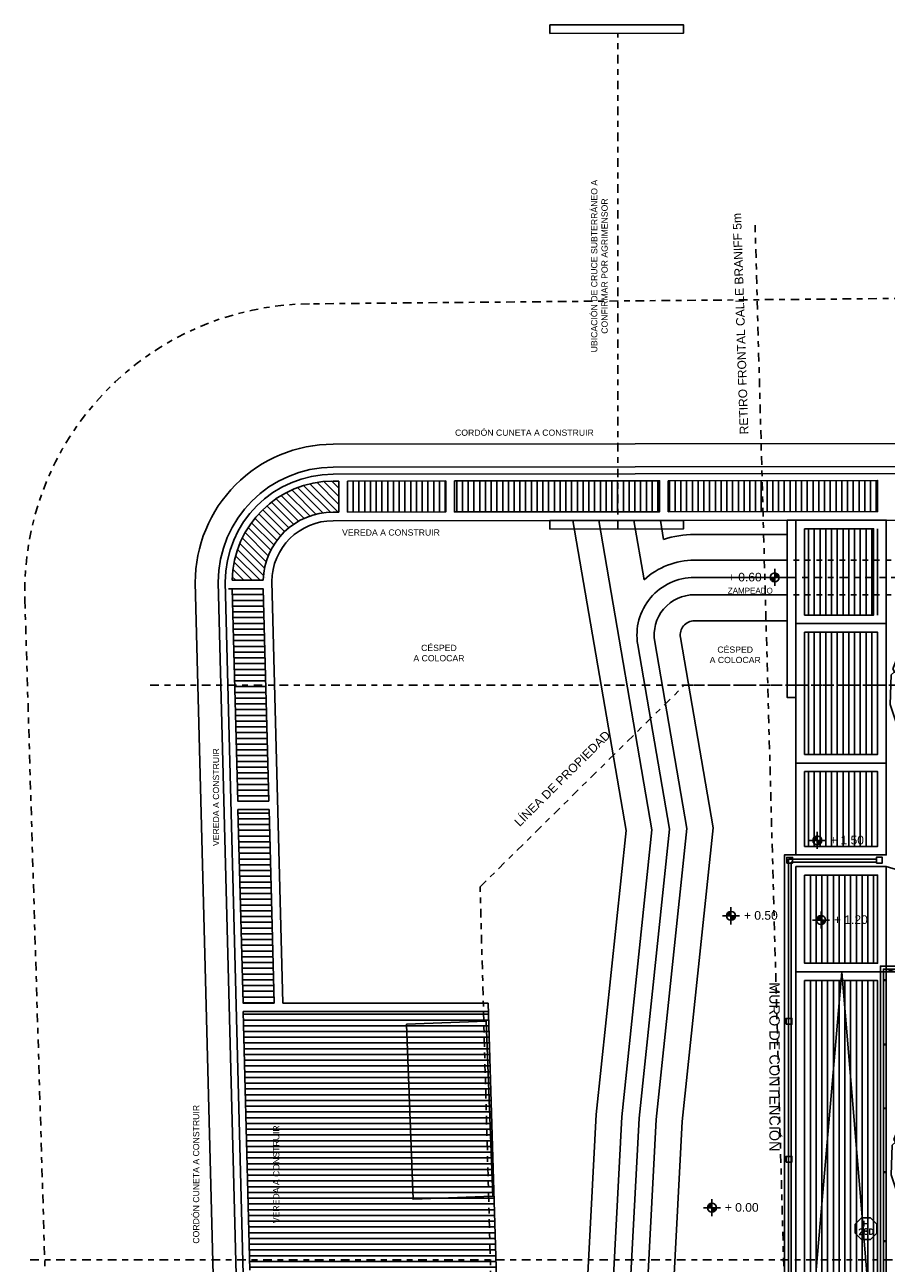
# Model space of a CAD drawing. Header units: metres. Extents: x -4243 to 4656, y 1445 to 4258.
# Tile 13 of 42: x 4441 to 4456, y 1583 to 1604. Entities that reach past the tile are written whole.
import ezdxf
from ezdxf.enums import TextEntityAlignment as Align

# ---------------------------------------------------------------- set-up
doc = ezdxf.new("R2010")
doc.units = ezdxf.units.M
doc.header["$LTSCALE"] = 0.3
for name, pattern in [('DASHDOT', [1, 0.5, -0.25, 0, -0.25]), ('Planimetría_total 2014_$0$DASHDOT', [1, 0.5, -0.25, 0, -0.25]), ('RAYITAS', [0.375, 0.25, -0.125])]:
    doc.linetypes.add(name, pattern=pattern)
for name, color, linetype in [('- 2 rotulo margenes', 7, 'Continuous'), ('A HERRERÍA', 4, 'Continuous'), ('A HORMIGON', 6, 'Continuous'), ('A PAVIMENTO', 253, 'Continuous'), ('A VEGETACIÓN', 253, 'Continuous'), ('A-ALBA-1', 1, 'Continuous'), ('Alb_MURO', 1, 'Continuous'), ('LÍMITE PADRÓN_RETIROS', 241, 'Continuous'), ('TXT', 3, 'Continuous'), ('TXT 1.100', 3, 'Continuous'), ('TXT PLANILLAS', 3, 'Continuous'), ('X REF Agrimensor', 7, 'Continuous')]:
    doc.layers.add(name, color=color, linetype=linetype)
doc.styles.add('arial', font='arial.ttf')
doc.styles.add('ROMANS', font='romans', dxfattribs={"height": 2})
doc.styles.get("Standard").update_dxf_attribs({"font": 'arial.ttf'})
doc.styles.add('TXT-ANOT', font='arial.ttf')
pattern_1 = [(360, (4445.21391, 1594.5432), (1e-16, 0.1), [])]
pattern_2 = [(90, (4446.67813, 1596.47948), (-0.1, 1e-16), [])]

# ---------------------------------------------------------------- blocks, each defined once
blk = doc.blocks.new('CAIF XREF PLANTA 201$0$A4vp')
at = {"color": 0}
for p, q in [((-0.338, 2.495), (-0.593, 2.45)), ((0.403, 2.519), (-0.338, 2.495)), ((0.473, 2.464), (0.403, 2.519)), ((-0.759, 2.395), (-1.492, 1.962)), ((-0.634, 2.367), (-0.759, 2.395)), ((0.075, 0.051), (-0.651, 2.371)), ((-0.593, 2.45), (-0.634, 2.367)), ((0.722, 2.478), (0.473, 2.464)), ((1.787, 1.883), (0.722, 2.478)), ((-1.492, 1.962), (-2.211, 1.095)), ((0.075, 0.051), (-0.274, 1.989)), ((2.271, 1.233), (1.787, 1.883)), ((-2.211, 1.095), (-2.142, 0.984)), ((0.095, 0.047), (0.802, 1.23)), ((2.174, 1.081), (2.271, 1.233)), ((2.368, 1.04), (2.174, 1.081)), ((-2.28, 0.971), (-2.405, 0.183)), ((-2.142, 0.984), (-2.28, 0.971)), ((0.075, 0.051), (2.447, 0.743)), ((2.562, 0.321), (2.368, 1.04)), ((0.081, 0.029), (-1.243, 0.607)), ((0.067, 0.041), (-0.028, 0.372)), ((0.077, 0.068), (-0.004, 0.507)), ((-2.405, 0.183), (-2.322, -0.757)), ((0.075, 0.051), (-0.73, -1.037)), ((0.069, 0.047), (-0.209, -0.331)), ((0.025, 0.017), (-0.193, -0.071)), ((0.072, 0.021), (0.268, 0.092)), ((0.075, 0.051), (1.091, 0.127)), ((0.075, 0.051), (0.328, -1.653)), ((0.081, 0.029), (0.294, -1.427)), ((1.459, 0.155), (2.498, 0.232)), ((2.427, -0.843), (2.575, 0.169)), ((2.492, 0.224), (2.562, 0.321)), ((2.575, 0.169), (2.492, 0.224)), ((-1.722, -0.609), (-0.631, -0.257)), ((-2.322, -0.757), (-2.004, -0.688)), ((-2.004, -0.688), (-2.28, -0.799)), ((-2.28, -0.799), (-2.209, -1.015)), ((-2.209, -1.015), (-1.464, -1.933)), ((1.677, -1.908), (2.427, -0.843)), ((-0.803, -1.136), (-1.381, -1.917)), ((-1.464, -1.933), (-1.381, -1.905)), ((-1.381, -1.905), (-1.381, -1.974)), ((-1.381, -1.974), (-0.551, -2.375)), ((0.376, -1.978), (0.431, -2.347)), ((0.486, -2.43), (1.553, -2.003)), ((1.553, -2.003), (1.677, -1.908)), ((-0.551, -2.375), (-0.081, -2.43)), ((-0.081, -2.43), (0.334, -2.43)), ((0.334, -2.43), (0.403, -2.306)), ((0.403, -2.306), (0.486, -2.43))]:
    blk.add_line(p, q, dxfattribs=at)
blk = doc.blocks.new('NIVEL')
h = blk.add_hatch(color=256)
h.paths.add_polyline_path([(0, 0.078, 0.414214), (-0.078, 0), (0, 0)])
h.paths.add_polyline_path([(0.078, 0), (0, 0), (0, -0.078, 0.414214)])
for p, q in [((0.148, 0), (-0.148, 0)), ((0, -0.148), (0, 0.148))]:
    blk.add_line(p, q)
blk.add_circle((0, 0), 0.0782)
at = {"style": 'arial'}
blk.add_attdef('NIVEL', (0.225, -0.068), '', height=0.15, dxfattribs=at)
blk = doc.blocks.new('*U519')
at = {"color": 0, "linetype": 'ByBlock', "ltscale": 0.1}
blk.add_lwpolyline([(0, 0.344), (0.119, 0.344), (0.288, 0.175), (0.288, -0.064), (0.119, -0.233), (0, -0.233), (-0.119, -0.233), (-0.288, -0.064), (-0.288, 0.175), (-0.119, 0.344)], close=True, dxfattribs=at)
at = {"color": 0, "style": 'ROMANS', "width": 1.1}
blk.add_text('H', height=0.15, dxfattribs=at).set_placement((-0.088, 0.112))
at = {"color": 0, "linetype": 'ByBlock', "style": 'ROMANS', "width": 1.05}
blk.add_attdef('NRO', text='', height=0.15, dxfattribs=at).set_placement((0, -0.027), align=Align.MIDDLE)
blk = doc.blocks.new('Terreno aeroparque')
blk.add_lwpolyline([(-44.872, -0.629), (-44.872, -0.629)])
at = {"layer": 'LÍMITE PADRÓN_RETIROS', "linetype": 'DASHDOT'}
blk.add_line((-43.883, -36.651), (-45.109, 8), dxfattribs=at)
for points in [[(-55.633, 0), (8.003, 0)], [(-49.894, -3.51), (-46.341, 0), (0, 0), (1.034, -40.092), (-49.249, -26.985), (-49.894, -3.51)], [(-57.719, -10), (8.261, -10)]]:
    blk.add_lwpolyline(points, dxfattribs=at)
at = {"layer": '- 2 rotulo margenes', "char_height": 0.15, "attachment_point": 1}
for s, width, insert, rotation in [('RETIRO FRONTAL CALLE BRANIFF 5m', 4.56631, (-45.375, 4.36), 91.9138), ('LÍNEA DE PROPIEDAD ', 4.46161, (-49.312, -2.365), 44.9012)]:
    blk.add_mtext_dynamic_manual_height_columns(s, width=width, gutter_width=12.5, heights=[0], dxfattribs=dict(at, insert=insert, rotation=rotation))

msp = doc.modelspace()

# ---------------------------------------------------------------- hatches: boundary and pattern name
at = {"layer": 'A PAVIMENTO'}
h = msp.add_hatch(dxfattribs=at)
h.set_pattern_fill('_USER', color=256, scale=0.1, angle=-225, pattern_type=0)
h.set_pattern_definition([(135, (-86.85565, -138.25724), (-0.0707106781, -0.0707106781), [])])
edge = h.paths.add_edge_path()
edge.add_line((4444.67096, 1594.6932), (4445.21129, 1594.6932))
edge.add_arc((4446.43062, 1594.66368), 1.21968, 85.382, 178.612978, ccw=False)
edge.add_line((4446.52882, 1595.8794), (4446.5282, 1596.4195))
edge.add_arc((4446.43541, 1594.65712), 1.76482, 86.986154, 178.828739)
h = msp.add_hatch(dxfattribs=at)
h.set_pattern_fill('_USER', color=256, scale=0.1, angle=90, pattern_type=0)
h.set_pattern_definition(pattern_2)
h.paths.add_polyline_path([(4448.3882, 1596.42162), (4446.6782, 1596.41968), (4446.67882, 1595.87956), (4448.38813, 1595.88162)])
h = msp.add_hatch(dxfattribs=at)
h.set_pattern_fill('_USER', color=256, scale=0.1, angle=90, pattern_type=0)
h.set_pattern_definition(pattern_2)
h.paths.add_polyline_path([(4448.53813, 1596.42179), (4452.10813, 1596.42585), (4452.10813, 1595.88585), (4448.53813, 1595.8815)])
h = msp.add_hatch(dxfattribs=at)
h.set_pattern_fill('_USER', color=256, scale=0.1, angle=90, pattern_type=0)
h.set_pattern_definition(pattern_2)
h.paths.add_polyline_path([(4452.25813, 1596.42602), (4455.90123, 1596.43003), (4455.90116, 1595.88914), (4452.25813, 1595.8854)])
h = msp.add_hatch(dxfattribs=at)
h.set_pattern_fill('_USER', color=256, scale=0.1, angle=-270, pattern_type=0)
h.set_pattern_definition([(90, (0, 0), (-0.1, 9e-17), [])])
h.paths.add_polyline_path([(4454.63049, 1593.78894), (4455.9012, 1593.78894), (4455.9012, 1591.66449), (4454.63049, 1591.66449)])
h.paths.add_polyline_path([(4454.63049, 1591.36449), (4455.9012, 1591.36449), (4455.9012, 1590.06449), (4454.63049, 1590.06449)])
h.paths.add_polyline_path([(4456.2012, 1590.66449), (4458.98117, 1590.66449), (4458.98117, 1591.36449), (4456.2012, 1591.36449)])
h.paths.add_polyline_path([(4459.28117, 1591.36449), (4461.83353, 1591.36449), (4461.83353, 1590.02353), (4459.28117, 1590.02353)])
h.paths.add_polyline_path([(4459.28117, 1593.78894), (4461.83336, 1593.78894), (4461.83336, 1591.66449), (4459.28117, 1591.66449)])
h.paths.add_polyline_path([(4459.28117, 1595.594), (4461.83336, 1595.5969), (4461.83336, 1594.08894), (4459.28117, 1594.08894)])
h.paths.add_polyline_path([(4456.2012, 1595.58972), (4458.98117, 1595.59363), (4458.98117, 1594.08894), (4456.2012, 1594.08894)])
h.paths.add_polyline_path([(4454.63049, 1595.58871), (4455.9012, 1595.58997), (4455.9012, 1594.08894), (4454.63049, 1594.08894)])
h = msp.add_hatch(dxfattribs=at)
h.set_pattern_fill('_USER', color=256, scale=0.1, pattern_type=0)
h.set_pattern_definition(pattern_1)
h.paths.add_polyline_path([(4445.21391, 1594.5432), (4444.67372, 1594.5432), (4444.76959, 1590.8532), (4445.30977, 1590.8532)])
h = msp.add_hatch(dxfattribs=at)
h.set_pattern_fill('_USER', color=256, scale=0.1, pattern_type=0)
h.set_pattern_definition(pattern_1)
h.paths.add_polyline_path([(4444.77349, 1590.7032), (4445.31367, 1590.7032), (4445.40108, 1587.33872), (4444.8609, 1587.33872)])
h = msp.add_hatch(dxfattribs=at)
h.set_pattern_fill('_USER', color=256, scale=0.1, angle=-270, pattern_type=0)
h.set_pattern_definition([(90, (4455.83144, 1588.03037), (-0.1, 9e-17), [])])
h.paths.add_polyline_path([(4455.9012, 1589.56449), (4454.63049, 1589.56449), (4454.63049, 1588.03037), (4455.9012, 1588.03037)])
h = msp.add_hatch(dxfattribs=at)
h.set_pattern_fill('_USER', color=256, scale=0.1, angle=-270, pattern_type=0)
h.set_pattern_definition([(90, (4455.83144, 1587.73037), (-0.1, 9e-17), [])])
h.paths.add_polyline_path([(4455.9012, 1587.73037), (4454.63049, 1587.73037), (4454.63049, 1578.73562), (4455.9012, 1578.73562)])
h = msp.add_hatch(dxfattribs=at)
h.set_pattern_fill('_USER', color=256, scale=0.1, pattern_type=0)
h.set_pattern_definition(pattern_1)
h.paths.add_polyline_path([(4444.8648, 1587.18872), (4449.13146, 1587.18872), (4449.26911, 1582.6932), (4444.98159, 1582.6932)])

# ---------------------------------------------------------------- linework, layer by layer
at = {"layer": 'A HERRERÍA'}
for p, q in [((4455.88145, 1589.83949), (4454.34817, 1589.83949)), ((4454.34817, 1589.83949), (4454.34817, 1564.75446)), ((4455.88145, 1589.78949), (4454.39817, 1589.78949)), ((4454.39817, 1589.78949), (4454.39817, 1564.79819)), ((4455.98145, 1589.71449), (4454.48049, 1589.71449)), ((4454.48049, 1589.71449), (4454.48049, 1564.88498))]:
    msp.add_line(p, q, dxfattribs=at)
for points in [[(4454.28049, 1564.71026), (4454.28049, 1589.91449), (4455.98145, 1589.91449)], [(4455.95119, 1568.53844), (4455.95119, 1587.98037), (4459.13117, 1587.98037), (4459.13117, 1587.93037), (4456.00119, 1587.93037), (4456.00119, 1568.58844)]]:
    msp.add_lwpolyline(points, dxfattribs=at)
for points in [[(4456.00119, 1587.74037), (4456.00119, 1587.73037), (4456.05119, 1587.73037), (4456.05119, 1587.74037)], [(4456.00119, 1586.62097), (4456.00119, 1586.61097), (4456.05119, 1586.61097), (4456.05119, 1586.62097)], [(4456.00119, 1585.51157), (4456.00119, 1585.50157), (4456.05119, 1585.50157), (4456.05119, 1585.51157)], [(4456.00119, 1584.40217), (4456.00119, 1584.39217), (4456.05119, 1584.39217), (4456.05119, 1584.40217)], [(4456.00119, 1583.20217), (4456.00119, 1583.19217), (4456.05119, 1583.19217), (4456.05119, 1583.20217)]]:
    msp.add_lwpolyline(points, close=True, dxfattribs=at)
at = {"layer": 'A HORMIGON'}
for points in [[(4454.32078, 1589.77225), (4454.32078, 1589.87225), (4454.42078, 1589.87225), (4454.42078, 1589.77225)], [(4455.88145, 1589.77351), (4455.88145, 1589.87351), (4455.98145, 1589.87351), (4455.98145, 1589.77351)], [(4454.30974, 1586.97064), (4454.30974, 1587.07064), (4454.40974, 1587.07064), (4454.40974, 1586.97064)], [(4454.30974, 1584.57064), (4454.30974, 1584.67064), (4454.40974, 1584.67064), (4454.40974, 1584.57064)]]:
    msp.add_lwpolyline(points, close=True, dxfattribs=at)
at = {"layer": 'A PAVIMENTO'}
for p, q in [((4451.66225, 1595.73534, 0.5), (4451.83913, 1594.70338, 0.5)), ((4452.12176, 1595.73586), (4452.17851, 1595.4048)), ((4445.55113, 1587.33872), (4449.12687, 1587.33872)), ((4449.12687, 1587.33872), (4449.27371, 1582.5432)), ((4444.8648, 1587.18872), (4449.13146, 1587.18872)), ((4444.98159, 1582.6932), (4444.8648, 1587.18872))]:
    msp.add_line(p, q, dxfattribs=at)
for points in [[(4498.97871, 1597.11912), (4446.4279, 1597.05939, 0.41450765), (4444.03064, 1594.65372), (4444.77843, 1565.8709)], [(4498.9793, 1596.59912), (4446.42849, 1596.53939, 0.41360589), (4444.55063, 1594.66068), (4445.29826, 1565.8844)], [(4446.5282, 1596.4195), (4446.42863, 1596.41939, 0.40819153), (4444.67096, 1594.6932)], [(4446.52813, 1595.8795), (4446.42924, 1595.87939, 0.4056969), (4445.2111, 1594.6932)], [(4502.65465, 1595.7933), (4446.42941, 1595.72939, 0.41105635), (4445.36068, 1594.66936), (4445.55113, 1587.33872)], [(4452.71414, 1595.48894, 0.0780621), (4452.17851, 1595.4048, 0.0780621)], [(4452.71414, 1595.04194, 0.18671712), (4451.83913, 1594.70338, 0.18671712)], [(4452.71414, 1594.44194, 0.46485453), (4452.0242, 1593.62368), (4452.58137, 1590.37309), (4452.04972, 1585.31422), (4451.75264, 1579.65684), (4451.0007, 1572.29385), (4451.12122, 1562.41265)], [(4452.71414, 1593.98894, 0.46485453), (4452.47069, 1593.70021), (4453.03842, 1590.38796), (4452.50148, 1585.27865), (4452.20443, 1579.62193), (4451.45398, 1572.27353), (4451.57419, 1562.41818)]]:
    msp.add_lwpolyline(points, format="xyb", dxfattribs=at)
for points in [[(4446.52882, 1595.8794), (4446.5282, 1596.4195)], [(4450.60019, 1595.73413), (4451.52499, 1590.33872), (4451.00559, 1585.39644), (4450.70844, 1579.73753), (4449.95305, 1572.3408), (4450.0743, 1562.39988)], [(4451.05362, 1595.73465), (4451.97599, 1590.35339), (4451.45137, 1585.36134), (4451.15424, 1579.70308), (4450.40032, 1572.32075), (4450.52127, 1562.40533)], [(4454.33045, 1595.48894), (4452.71414, 1595.48894)], [(4454.33046, 1595.04194), (4452.71414, 1595.04194)], [(4445.2111, 1594.6932), (4444.67096, 1594.6932)], [(4445.21042, 1594.5432), (4444.61042, 1594.5432)], [(4454.33048, 1594.44194), (4452.71414, 1594.44194)], [(4454.33049, 1593.98894), (4452.71414, 1593.98894)], [(4456.05119, 1587.88037), (4459.13117, 1588.79743), (4456.0512, 1589.71449)], [(4454.48049, 1578.58562), (4455.28049, 1587.88037), (4456.05119, 1578.58562)]]:
    msp.add_lwpolyline(points, dxfattribs=at)
for points in [[(4446.6782, 1596.41968), (4448.3882, 1596.42162), (4448.38813, 1595.88162), (4446.67882, 1595.87956)], [(4448.53813, 1596.42179), (4452.10813, 1596.42585), (4452.10813, 1595.88585), (4448.53813, 1595.8815)], [(4452.25813, 1596.42602), (4455.90123, 1596.43003), (4455.90116, 1595.88914), (4452.25813, 1595.8854)], [(4454.48049, 1595.73854), (4456.0512, 1595.74033), (4456.0512, 1593.93894), (4454.48049, 1593.93894)], [(4454.63049, 1595.58871), (4455.83145, 1595.59008), (4455.83143, 1594.08894), (4454.63049, 1594.08894)], [(4444.67372, 1594.5432), (4444.76959, 1590.8532), (4445.30977, 1590.8532), (4445.21391, 1594.5432)], [(4454.48049, 1593.93894), (4456.0512, 1593.93894), (4456.0512, 1591.51449), (4454.48049, 1591.51449)], [(4454.63049, 1593.78894), (4455.9012, 1593.78894), (4455.9012, 1591.66449), (4454.63049, 1591.66449)], [(4454.48049, 1591.51449), (4456.0512, 1591.51449), (4456.0512, 1589.91449), (4454.48049, 1589.91449)], [(4454.63049, 1591.36449), (4455.9012, 1591.36449), (4455.9012, 1590.06449), (4454.63049, 1590.06449)], [(4444.77349, 1590.7032), (4445.31367, 1590.7032), (4445.40108, 1587.33872), (4444.8609, 1587.33872)], [(4454.48049, 1589.71449), (4456.0512, 1589.71449), (4456.0512, 1587.88037), (4454.48049, 1587.88037)], [(4454.63049, 1589.56449), (4455.9012, 1589.56449), (4455.9012, 1588.03037), (4454.63049, 1588.03037)], [(4454.48049, 1578.58562), (4456.05119, 1578.58562), (4456.05119, 1587.88037), (4454.48049, 1587.88037)], [(4454.63049, 1578.73562), (4455.9012, 1578.73562), (4455.9012, 1587.73037), (4454.63049, 1587.73037)]]:
    msp.add_lwpolyline(points, close=True, dxfattribs=at)
at = {"layer": 'A-ALBA-1'}
msp.add_lwpolyline([(4456.05119, 1568.63922), (4459.1312, 1568.63922), (4459.1312, 1587.88037), (4456.05119, 1587.88037)], close=True, dxfattribs=at)
at = {"layer": 'Alb_MURO'}
for points in [[(4450.20019, 1604.35788), (4452.52176, 1604.35788), (4452.52176, 1604.21052), (4450.20019, 1604.20788)], [(4450.20019, 1595.73368), (4452.52176, 1595.73368), (4452.52176, 1595.58632), (4450.20019, 1595.58368)], [(4454.48052, 1592.65174), (4454.33052, 1592.65174), (4454.33045, 1595.73859), (4454.48045, 1595.73859)]]:
    msp.add_lwpolyline(points, close=True, dxfattribs=at)
at = {"layer": 'X REF Agrimensor', "color": 241, "linetype": 'Planimetría_total 2014_$0$DASHDOT'}
for p, q in [((4451.38362, 1595.58502), (4451.38362, 1604.20923)), ((4462.13624, 1594.74194), (4454.33047, 1594.74194))]:
    msp.add_line(p, q, dxfattribs=at)
at = {"layer": 'X REF Agrimensor', "color": 241}
msp.add_line((4454.33047, 1594.74194), (4452.71414, 1594.74194), dxfattribs=at)
at = {"layer": 'X REF Agrimensor', "color": 241, "linetype": 'Planimetría_total 2014_$0$DASHDOT'}
msp.add_lwpolyline([(4532.38608, 1600.29086), (4446.01833, 1599.50317, 0.420342), (4441.06618, 1594.35341), (4441.99887, 1563.27117)], format="xyb", dxfattribs=at)
at = {"layer": 'X REF Agrimensor'}
msp.add_lwpolyline([(4498.97916, 1596.71912), (4446.42836, 1596.65939, 0.41384484), (4444.43063, 1594.65915), (4445.1783, 1565.88129)], format="xyb", dxfattribs=at)
at = {"layer": 'X REF Agrimensor', "linetype": 'RAYITAS'}
for points in [[(4462.13623, 1595.04194), (4454.33046, 1595.04194)], [(4462.13625, 1594.44217), (4454.33048, 1594.44194)]]:
    msp.add_lwpolyline(points, dxfattribs=at)
at = {"layer": 'X REF Agrimensor', "color": 241}
msp.add_lwpolyline([(4452.71414, 1594.74194, 0.46485453), (4451.72851, 1593.573), (4452.27868, 1590.36324), (4451.75054, 1585.33778), (4451.45344, 1579.67996), (4450.70051, 1572.3073), (4450.82125, 1562.40899)], format="xyb", dxfattribs=at)
at = {"layer": 'X REF Agrimensor'}
msp.add_lwpolyline([(4447.70418, 1586.96931), (4449.0919, 1587.02249), (4449.20861, 1583.9768), (4447.82089, 1583.92362)], close=True, dxfattribs=at)

# ---------------------------------------------------------------- block references
msp.add_blockref('Terreno aeroparque', (4498.87958, 1592.86924))
at = {"layer": 'A VEGETACIÓN', "xscale": 0.6047312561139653, "yscale": 0.6047312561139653, "zscale": 0.6047312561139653, "rotation": 57.58261468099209}
for p in [(4457.60769, 1592.6589), (4457.62459, 1584.47496)]:
    msp.add_blockref('CAIF XREF PLANTA 201$0$A4vp', p, dxfattribs=at)
at = {"layer": 'TXT 1.100'}
ref = msp.add_blockref('NIVEL', (4454.11086, 1594.74194), dxfattribs=dict(at, xscale=-1))
ref.add_attrib('NIVEL', '+ 0.60', (4453.29589, 1594.6737), dxfattribs={"layer": '0', "height": 0.15, "style": 'arial'})
for p, values in [((4454.85036, 1590.16662), {'NIVEL': '+ 1.50'}), ((4453.35048, 1588.85565), {'NIVEL': '+ 0.50'}), ((4454.91706, 1588.78246), {'NIVEL': '+ 1.20'}), ((4453.018, 1583.77638), {'NIVEL': '+ 0.00'})]:
    msp.add_blockref('NIVEL', p, dxfattribs=at).add_auto_attribs(values)
at = {"layer": 'TXT PLANILLAS', "xscale": 0.65, "yscale": 0.65, "zscale": 0.65}
msp.add_blockref('*U519', (4455.69983, 1583.37878), dxfattribs=at).add_auto_attribs({'NRO': '28D'})

# ---------------------------------------------------------------- texts
at = {"layer": 'TXT', "char_height": 0.135, "attachment_point": 5, "rotation": 90, "style": 'TXT-ANOT'}
for s, insert in [('{\\H0.8x;UBICACIÓN DE CRUCE SUBTERRÁNEO A CONFIRMAR POR AGRIMENSOR}', (4451.06203, 1600.15963)), ('{\\H0.8x;VEREDA A CONSTRUIR}', (4444.39148, 1590.92052)), ('{\\H0.8x;CORDÓN CUNETA A CONSTRUIR}', (4444.04534, 1584.35905)), ('{\\H0.8x;VEREDA A CONSTRUIR}', (4445.43938, 1584.35905))]:
    msp.add_mtext_dynamic_manual_height_columns(s, width=3.3851452, gutter_width=0.000625, heights=[0], dxfattribs=dict(at, insert=insert))
at = {"layer": 'TXT', "attachment_point": 5, "style": 'TXT-ANOT'}
for s, width, insert, char_height in [('{\\H0.8x;CORDÓN CUNETA A CONSTRUIR}', 3.3851452, (4449.75615, 1597.26065), 0.135), ('{\\H0.8x;VEREDA A CONSTRUIR}', 3.3851452, (4447.43529, 1595.52368), 0.135), ('{\\H0.8x;ZAMPEADO}', 0.6960052, (4453.6862, 1594.51227), 0.1246745), ('{\\H0.8x;CÉSPED\\PA COLOCAR }', 2.2307233, (4448.26954, 1593.42674), 0.135), ('{\\H0.8x;CÉSPED\\PA COLOCAR }', 2.2307233, (4453.42364, 1593.39608), 0.135)]:
    msp.add_mtext_dynamic_manual_height_columns(s, width=width, gutter_width=0.000625, heights=[0], dxfattribs=dict(at, insert=insert, char_height=char_height))
at = {"layer": 'TXT', "ltscale": 0.3, "insert": (4454.1072, 1586.22868), "char_height": 0.18, "width": 4.6069722, "attachment_point": 5, "rotation": 270.011622, "style": 'TXT-ANOT'}
msp.add_mtext('MURO DE CONTENCIÓN', dxfattribs=at)

doc.saveas('drawing.dxf')
